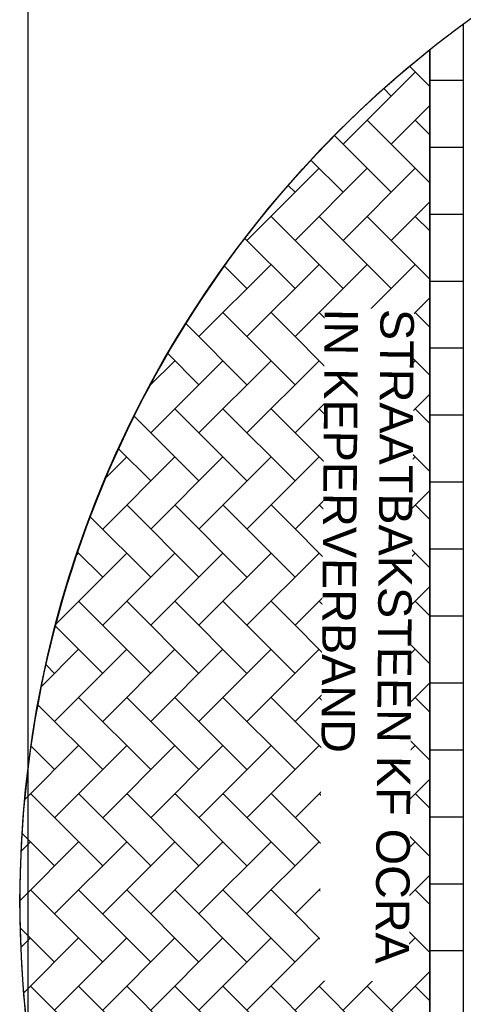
# Model space of a CAD drawing. Header units: metres. Extents: x 252743 to 254903, y 592696 to 593766.
# Tile 165 of 256: x 254463.91 to 254465.24, y 593454.38 to 593457.32. Entities that reach past the tile are written whole.
import ezdxf

# ---------------------------------------------------------------- set-up
doc = ezdxf.new("R2010")
doc.units = ezdxf.units.M
for name, color, linetype in [('N-WB-AANDUIDING PROFIEL', 4, 'Continuous'), ('N-WB-PROFIEL-ARC', 8, 'Continuous'), ('N-WB-PROFIEL-ARCERING', 8, 'Continuous'), ('N-WB-PROFIEL-LIJN', 3, 'Continuous'), ('N-WB-PROFIEL-TEKST 50', 7, 'Continuous')]:
    doc.layers.add(name, color=color, linetype=linetype)
doc.layers.add('N-WB-PROFIEL-HULP', color=6, linetype='Continuous', plot=False)
doc.styles.add('N_STANDARD 50', font='arial.ttf', dxfattribs={"height": 0.1})

msp = doc.modelspace()

# ---------------------------------------------------------------- hatches: boundary and pattern name
at = {"layer": 'N-WB-PROFIEL-ARC'}
h = msp.add_hatch(dxfattribs=at)
h.set_pattern_fill('AR-HBONE', color=256, scale=0.001, angle=-107.1329, style=0)
h.set_pattern_definition([(315, (254465.23516, 593457.30417), (0.1436841, 7e-13), [0.3048, -0.1016]), (45, (254465.307, 593457.23233), (0.1436841, 7e-13), [0.3048, -0.1016])])
edge = h.paths.add_edge_path()
edge.add_arc((254467.1696, 593454.6815), 3.259, 128.6265, 231.3735, ccw=False)
edge.add_line((254465.1352, 593457.2275), (254465.1352, 593452.1354))

# ---------------------------------------------------------------- linework, layer by layer
at = {"layer": 'N-WB-AANDUIDING PROFIEL', "lineweight": -3}
msp.add_circle((254467.1632, 593454.6845), 3.2527, dxfattribs=at)
msp.add_circle((254467.1632, 593454.6845), 3.2527, dxfattribs=at)
at = {"layer": 'N-WB-PROFIEL-ARC'}
for p, q in [((254465.2352, 593457.1354), (254465.1352, 593457.1354)), ((254465.2352, 593456.9354), (254465.1352, 593456.9354)), ((254465.2352, 593456.7354), (254465.1352, 593456.7354)), ((254465.2352, 593456.5354), (254465.1352, 593456.5354)), ((254465.2352, 593456.3354), (254465.1352, 593456.3354)), ((254465.2352, 593456.1354), (254465.1352, 593456.1354)), ((254465.2352, 593455.9354), (254465.1352, 593455.9354)), ((254465.2352, 593455.7354), (254465.1352, 593455.7354)), ((254465.2352, 593455.5354), (254465.1352, 593455.5354)), ((254465.2352, 593455.3354), (254465.1352, 593455.3354)), ((254465.2352, 593455.1354), (254465.1352, 593455.1354)), ((254465.2352, 593454.9354), (254465.1352, 593454.9354)), ((254465.2352, 593454.7354), (254465.1352, 593454.7354)), ((254465.2352, 593454.5354), (254465.1352, 593454.5354))]:
    msp.add_line(p, q, dxfattribs=at)
at = {"layer": 'N-WB-PROFIEL-ARCERING'}
msp.add_line((254465.1352, 593457.2275), (254465.1352, 593452.1415), dxfattribs=at)
at = {"layer": 'N-WB-PROFIEL-HULP'}
msp.add_line((254463.9336, 593482.2184), (254463.9336, 593451.4353), dxfattribs=at)
msp.add_lwpolyline([(254465.1352, 593452.1354, -0.480983), (254465.1352, 593457.2275), (254465.1352, 593452.1354), (254465.1352, 593452.1354), (254465.1352, 593452.1354, -13.801624), (254465.1352, 593452.1354, 2.430821)], format="xyb", close=True, dxfattribs=at)
msp.add_lwpolyline([(254465.1352, 593452.1415), (254465.1352, 593457.2275)], dxfattribs=at)
at = {"layer": 'N-WB-PROFIEL-LIJN'}
msp.add_line((254465.2352, 593457.3042), (254465.2352, 593452.0649), dxfattribs=at)

# ---------------------------------------------------------------- next in the draw order: texts
at = {"layer": 'N-WB-PROFIEL-TEKST 50', "lineweight": -3, "insert": (254465.0877, 593456.4526), "char_height": 0.1, "width": 2.007809, "attachment_point": 1, "rotation": 269.5606, "style": 'N_STANDARD 50', "bg_fill": 3, "box_fill_scale": 1, "bg_fill_color": 256, "bg_fill_transparency": 0}
msp.add_mtext('STRAATBAKSTEEN KF OCRA\\PIN KEPERVERBAND', dxfattribs=at)

doc.saveas('drawing.dxf')
